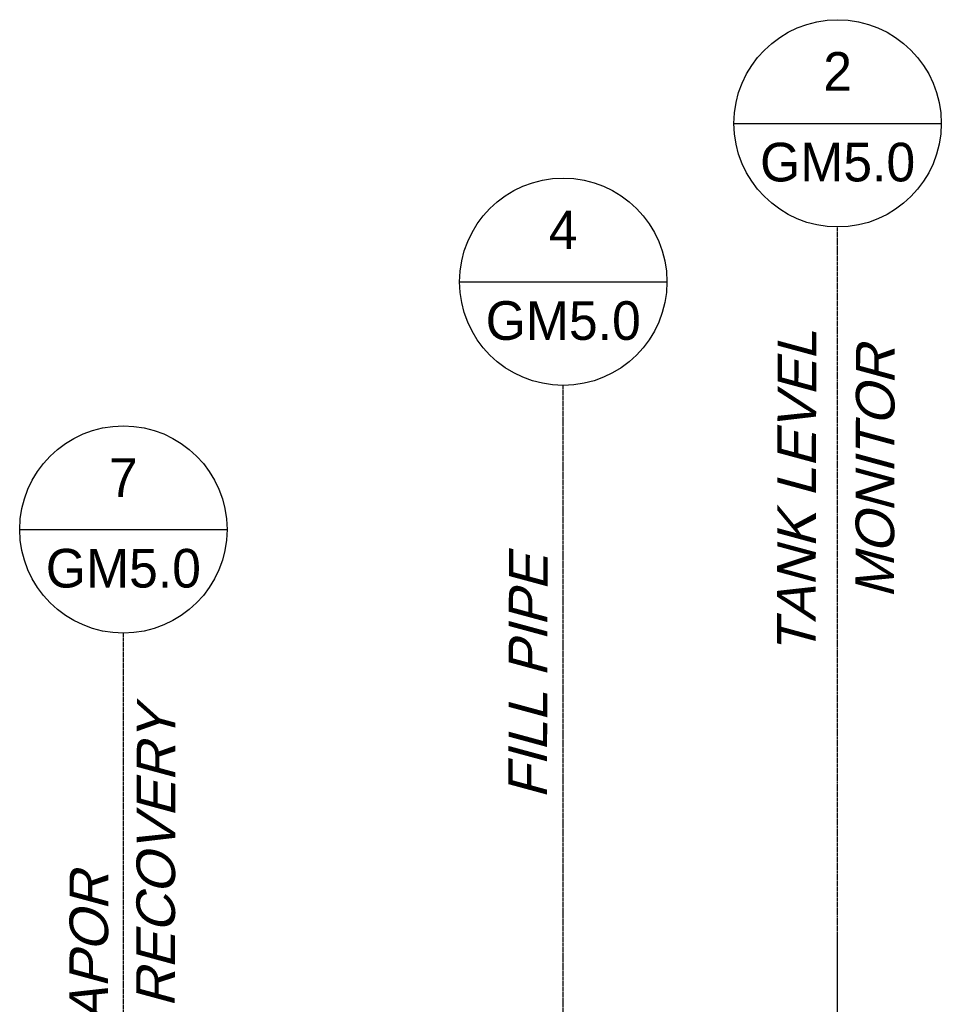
# Model space of a CAD drawing. Extents: x -15981 to -11679, y 2285 to 5601.
# Tile 47 of 103: x -14748 to -14534, y 3552 to 3781. Entities that reach past the tile are written whole.
import ezdxf
from ezdxf.enums import TextEntityAlignment as Align

# ---------------------------------------------------------------- set-up
doc = ezdxf.new("R2010")
doc.units = 0
doc.header["$MEASUREMENT"] = 0
doc.linetypes.add('CENTER1', pattern=[0.6625, 0.5, -0.075, 0.0125, -0.075])
doc.layers.get('0').update_dxf_attribs({"linetype": 'CONTINUOUS'})
doc.layers.get('DEFPOINTS').update_dxf_attribs({"linetype": 'CONTINUOUS'})
for name, color, linetype in [('2946GM2$0$SHEET_NOTES', 3, 'CONTINUOUS'), ('ARNOTE', 3, 'CONTINUOUS'), ('CENTERLINE', 3, 'CENTER1'), ('TEXT', 3, 'CONTINUOUS')]:
    doc.layers.add(name, color=color, linetype=linetype)
doc.styles.add('ISO1', font='SIMPFRAC.shx', dxfattribs={"width": 0.85, "oblique": 15})
doc.styles.add('SIMPFRAC', font='simpfrac')

# ---------------------------------------------------------------- blocks, each defined once
blk = doc.blocks.new('KEY-DETAIL')
blk.add_line((-0.1911, 0), (0.1911, 0))
blk.add_circle((0, 0), 0.1911)
at = {"style": 'SIMPFRAC'}
for tag, p in [('DETAIL', (0, 0.1314)), ('SHEET', (0, -0.0358))]:
    blk.add_attdef(tag, text='', height=0.0781, dxfattribs=at).set_placement(p, align=Align.TOP_CENTER)

msp = doc.modelspace()

# ---------------------------------------------------------------- linework, layer by layer
at = {"layer": 'CENTERLINE', "color": 3, "linetype": 'CENTER1'}
for p, q in [((-14557.85, 3546.79, 0), (-14557.85, 3733.18, 0)), ((-14621.73, 3509.91, 0), (-14621.73, 3696.29, 0))]:
    msp.add_line(p, q, dxfattribs=at)
at = {"layer": 'CENTERLINE', "color": 3, "linetype": 'CENTER1', "elevation": 0, "flags": 128}
msp.add_lwpolyline([(-14685.46, 3473.11), (-14685.46, 3506.78), (-14724.14, 3533.73), (-14724.14, 3638.62)], dxfattribs=at)
at = {"layer": 'DEFPOINTS'}
msp.add_line((-14557.85, 3546.79, 0), (-14557.85, 3568.61, 0), dxfattribs=at)

# ---------------------------------------------------------------- block references
at = {"layer": '2946GM2$0$SHEET_NOTES'}
ref = msp.add_blockref('KEY-DETAIL', (-14557.85, 3757.31, 0), dxfattribs=dict(at, xscale=126.2697858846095, yscale=126.2697858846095, zscale=126.2697858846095))
ref.add_attrib('SHEET', 'GM5.0', dxfattribs={"layer": '0', "height": 9, "style": 'SIMPFRAC'}).set_placement((-14557.85, 3752.79, 0), align=Align.TOP_CENTER)
ref.add_attrib('DETAIL', '2', dxfattribs={"layer": '0', "height": 9, "style": 'SIMPFRAC'}).set_placement((-14557.85, 3773.91, 0), align=Align.TOP_CENTER)
ref = msp.add_blockref('KEY-DETAIL', (-14621.73, 3720.43, 0), dxfattribs=dict(at, xscale=126.2697858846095, yscale=126.2697858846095, zscale=126.2697858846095))
ref.add_attrib('SHEET', 'GM5.0', dxfattribs={"layer": '0', "height": 9, "style": 'SIMPFRAC'}).set_placement((-14621.73, 3715.9, 0), align=Align.TOP_CENTER)
ref.add_attrib('DETAIL', '4', dxfattribs={"layer": '0', "height": 9, "style": 'SIMPFRAC'}).set_placement((-14621.73, 3737.02, 0), align=Align.TOP_CENTER)
ref = msp.add_blockref('KEY-DETAIL', (-14724.14, 3662.75, 0), dxfattribs=dict(at, xscale=126.2697858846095, yscale=126.2697858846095, zscale=126.2697858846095))
ref.add_attrib('SHEET', 'GM5.0', dxfattribs={"layer": '0', "height": 9, "style": 'SIMPFRAC'}).set_placement((-14724.14, 3658.23, 0), align=Align.TOP_CENTER)
ref.add_attrib('DETAIL', '7', dxfattribs={"layer": '0', "height": 9, "style": 'SIMPFRAC'}).set_placement((-14724.14, 3679.35, 0), align=Align.TOP_CENTER)

# ---------------------------------------------------------------- texts
at = {"layer": 'ARNOTE', "style": 'ISO1', "oblique": 15, "text_generation_flag": 6, "width": 1.035276}
for s, p in [('FILL PIPE', (-14625.51, 3600, 0)), ('RECOVERY ', (-14712.17, 3551.42, 0)), ('VAPOR', (-14727.75, 3539.37, 0))]:
    msp.add_text(s, height=9, rotation=269.8643, dxfattribs=at).set_placement(p)
at = {"layer": 'TEXT', "style": 'ISO1', "oblique": 15, "text_generation_flag": 6, "width": 1.035276}
for s, p in [('TANK LEVEL', (-14562.98, 3633.56, 0)), ('MONITOR', (-14544.71, 3646.65, 0))]:
    msp.add_text(s, height=9, rotation=269.8643, dxfattribs=at).set_placement(p)

doc.saveas('drawing.dxf')
